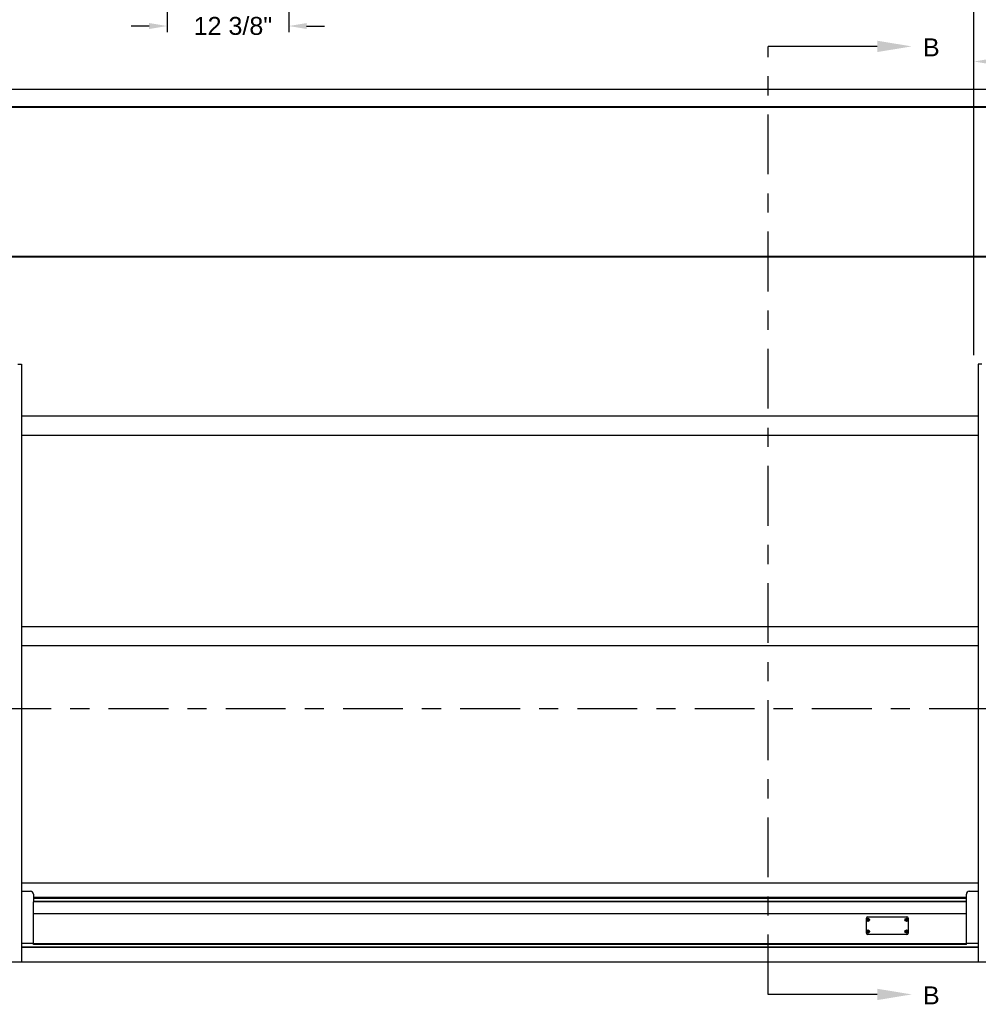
# Model space of a CAD drawing. Header units: inches. Extents: x 170 to 312, y 215 to 248.
# Tile 247 of 256: x 225.86 to 230.87, y 220.19 to 225.34. Entities that reach past the tile are written whole.
import ezdxf
from ezdxf import colors
from ezdxf.entities.mleader import LeaderData, LeaderLine
from ezdxf.math import Vec2, Vec3

# ---------------------------------------------------------------- set-up
doc = ezdxf.new("R2010")
doc.units = ezdxf.units.IN
doc.header["$LTSCALE"] = 0.25
doc.header["$MEASUREMENT"] = 0
doc.linetypes.add('CENTER', pattern=[2, 1.25, -0.25, 0.25, -0.25])
for name, color, linetype in [('ANNOTATIONS', 1, 'Continuous'), ('SECTION CUTS', 6, 'CENTER'), ('STANDARD MOTOR RH', 7, 'Continuous')]:
    doc.layers.add(name, color=color, linetype=linetype)
doc.styles.add('ARIAL', font='arial.ttf', dxfattribs={"height": 0.09375})
doc.styles.get("Standard").update_dxf_attribs({"font": 'romans.shx'})
doc.dimstyles.new('STANDARD$0', dxfattribs={"dimtxt": 0.09375, "dimasz": 0.09375, "dimexe": 0.03125, "dimexo": 0.046875, "dimgap": 0.09, "dimtad": 0, "dimtih": 1, "dimtoh": 1, "dimdec": 4, "dimzin": 0, "dimdsep": 46, "dimtxsty": 'ARIAL', "dimcen": 0.09, "dimadec": 0, "dimazin": 0, "dimtfac": 1, "dimtdec": 4, "dimtofl": 0, "dimtmove": 0, "dimatfit": 1, "dimfxl": 1, "dimtolj": 1, "dimtzin": 0, "dimarcsym": 0})

# ---------------------------------------------------------------- blocks, each defined once
blk = doc.blocks.new('*D121')
at = {"layer": 'ANNOTATIONS', "color": 0, "lineweight": -2, "transparency": 16777216}
for p, q in [((230.8449, 223.587), (230.8449, 225.1541)), ((231.9386, 224.58), (231.9386, 225.1541)), ((230.9387, 225.1229), (231.1066, 225.1229)), ((231.8448, 225.1229), (231.6769, 225.1229))]:
    blk.add_line(p, q, dxfattribs=at)
at = {"layer": 'ANNOTATIONS', "color": 0, "transparency": 16777216}
for points in [[(230.9387, 225.1385), (230.9387, 225.1073), (230.8449, 225.1229)], [(231.8448, 225.1385), (231.8448, 225.1073), (231.9386, 225.1229)]]:
    blk.add_solid(points, dxfattribs=at)
at = {"layer": 'defpoints', "color": 0, "transparency": 16777216}
for p in [(230.8449, 225.1229), (231.9386, 224.5331), (230.8449, 223.5401)]:
    blk.add_point(p, dxfattribs=at)
at = {"layer": 'ANNOTATIONS', "color": 0, "transparency": 16777216, "insert": (231.3917, 225.1229), "char_height": 0.09375, "attachment_point": 5, "style": 'ARIAL'}
blk.add_mtext('\\A1;17 3/8"', dxfattribs=at)
blk = doc.blocks.new('*D135')
at = {"layer": 'ANNOTATIONS', "color": 0, "lineweight": -2, "transparency": 16777216}
for p, q in [((230.8449, 223.587), (230.8449, 225.5879)), ((230.9387, 225.5566), (231.2755, 225.5566)), ((231.9746, 225.5566), (231.6377, 225.5566)), ((232.0683, 225.0133), (232.0683, 225.5879))]:
    blk.add_line(p, q, dxfattribs=at)
at = {"layer": 'ANNOTATIONS', "color": 0, "transparency": 16777216}
for points in [[(230.9387, 225.5722), (230.9387, 225.541), (230.8449, 225.5566)], [(231.9746, 225.5722), (231.9746, 225.541), (232.0683, 225.5566)]]:
    blk.add_solid(points, dxfattribs=at)
at = {"layer": 'defpoints', "color": 0, "transparency": 16777216}
for p in [(232.0683, 225.5566), (232.0683, 224.9664), (230.8449, 223.5401)]:
    blk.add_point(p, dxfattribs=at)
at = {"layer": 'ANNOTATIONS', "color": 0, "transparency": 16777216, "insert": (231.4566, 225.5566), "char_height": 0.09375, "attachment_point": 5, "style": 'ARIAL'}
blk.add_mtext('\\A1;20"', dxfattribs=at)
blk = doc.blocks.new('*D141')
at = {"layer": 'ANNOTATIONS', "color": 0, "lineweight": -2, "transparency": 16777216}
for p, q in [((226.6289, 226.0356), (226.6289, 225.277)), ((227.2643, 226.0356), (227.2643, 225.277)), ((226.5351, 225.3083), (226.4414, 225.3083)), ((227.3581, 225.3083), (227.4518, 225.3083))]:
    blk.add_line(p, q, dxfattribs=at)
at = {"layer": 'ANNOTATIONS', "color": 0, "transparency": 16777216}
for points in [[(226.5351, 225.3239), (226.5351, 225.2927), (226.6289, 225.3083)], [(227.3581, 225.3239), (227.3581, 225.2927), (227.2643, 225.3083)]]:
    blk.add_solid(points, dxfattribs=at)
at = {"layer": 'defpoints', "color": 0, "transparency": 16777216}
for p in [(226.6289, 226.0825), (227.2643, 226.0825), (227.2643, 225.3083)]:
    blk.add_point(p, dxfattribs=at)
at = {"layer": 'ANNOTATIONS', "color": 0, "transparency": 16777216, "insert": (226.9728, 225.3083), "char_height": 0.09375, "attachment_point": 5, "style": 'ARIAL'}
blk.add_mtext('\\A1;12 3/8"', dxfattribs=at)

msp = doc.modelspace()

# ---------------------------------------------------------------- linework, layer by layer
at = {"layer": 'SECTION CUTS'}
for p, q in [((229.77031, 220.24594), (229.77031, 225.20181)), ((225.09815, 221.7408), (231.59214, 221.7408))]:
    msp.add_line(p, q, dxfattribs=at)
at = {"layer": 'STANDARD MOTOR RH'}
for p, q in [((225.35237, 224.97761), (231.36018, 224.97761)), ((231.36018, 224.97601), (225.35237, 224.97601)), ((231.36018, 224.88534), (225.35237, 224.88534)), ((225.35237, 224.88386), (231.37581, 224.88386)), ((231.37581, 224.10261), (225.35237, 224.10261)), ((225.35237, 224.10114), (231.36018, 224.10114)), ((225.84975, 223.54011), (225.86762, 223.54011)), ((225.86762, 223.54011), (225.86762, 220.41511)), ((230.86762, 223.54011), (230.86762, 220.41511)), ((230.8855, 223.54011), (230.86762, 223.54011)), ((230.86762, 223.26822), (225.86762, 223.26816)), ((230.86762, 223.16822), (225.86762, 223.16822)), ((230.86762, 222.16825), (225.86762, 222.16819)), ((230.86762, 222.06825), (225.86762, 222.06825)), ((225.86762, 220.83003), (230.86762, 220.83003)), ((225.86762, 220.78542), (225.9145, 220.78542)), ((225.93012, 220.76979), (225.93012, 220.73013)), ((230.80512, 220.73013), (230.80512, 220.76979)), ((230.82075, 220.78542), (230.86762, 220.78542)), ((225.93012, 220.75408), (230.80512, 220.75408)), ((225.93012, 220.75346), (230.80512, 220.75346)), ((225.93012, 220.74953), (230.80512, 220.74953)), ((225.93012, 220.73198), (230.80512, 220.73198)), ((230.80512, 220.73168), (225.93012, 220.73168)), ((225.93012, 220.50698), (225.93012, 220.72999)), ((230.80512, 220.50698), (230.80512, 220.72999)), ((230.80512, 220.66705), (225.93012, 220.66705)), ((230.28273, 220.56545), (230.28273, 220.64523)), ((230.28653, 220.6349), (230.29059, 220.63604)), ((230.28734, 220.63292), (230.29103, 220.63497)), ((230.28853, 220.63973), (230.29059, 220.63604)), ((230.28898, 220.65148), (230.49498, 220.65148)), ((230.29059, 220.63604), (230.28984, 220.63635)), ((230.29051, 220.64054), (230.29165, 220.63648)), ((230.29059, 220.63604), (230.29165, 220.63648)), ((230.29059, 220.63604), (230.29103, 220.63497)), ((230.29072, 220.63423), (230.29103, 220.63497)), ((230.2921, 220.63542), (230.29103, 220.63497)), ((230.29217, 220.63091), (230.29103, 220.63497)), ((230.29534, 220.63854), (230.29165, 220.63648)), ((230.29196, 220.63723), (230.29165, 220.63648)), ((230.2921, 220.63542), (230.29165, 220.63648)), ((230.29616, 220.63656), (230.2921, 220.63542)), ((230.2921, 220.63542), (230.29284, 220.63511)), ((230.29415, 220.63173), (230.2921, 220.63542)), ((230.48781, 220.6349), (230.49187, 220.63604)), ((230.48862, 220.63292), (230.49231, 220.63497)), ((230.48981, 220.63973), (230.49187, 220.63604)), ((230.49187, 220.63604), (230.49112, 220.63635)), ((230.49179, 220.64054), (230.49293, 220.63648)), ((230.49187, 220.63604), (230.49293, 220.63648)), ((230.49187, 220.63604), (230.49231, 220.63497)), ((230.492, 220.63423), (230.49231, 220.63497)), ((230.49338, 220.63542), (230.49231, 220.63497)), ((230.49345, 220.63091), (230.49231, 220.63497)), ((230.49662, 220.63854), (230.49293, 220.63648)), ((230.49324, 220.63723), (230.49293, 220.63648)), ((230.49338, 220.63542), (230.49293, 220.63648)), ((230.49744, 220.63656), (230.49338, 220.63542)), ((230.49338, 220.63542), (230.49412, 220.63511)), ((230.49543, 220.63173), (230.49338, 220.63542)), ((230.50123, 220.64523), (230.50123, 220.56545)), ((230.28653, 220.57412), (230.29059, 220.57526)), ((230.28734, 220.57214), (230.29103, 220.5742)), ((230.28853, 220.57895), (230.29059, 220.57526)), ((230.49498, 220.5592), (230.28898, 220.5592)), ((230.29059, 220.57526), (230.28984, 220.57557)), ((230.29051, 220.57977), (230.29165, 220.57571)), ((230.29059, 220.57526), (230.29165, 220.57571)), ((230.29059, 220.57526), (230.29103, 220.5742)), ((230.29072, 220.57345), (230.29103, 220.5742)), ((230.2921, 220.57464), (230.29103, 220.5742)), ((230.29217, 220.57014), (230.29103, 220.5742)), ((230.29534, 220.57776), (230.29165, 220.57571)), ((230.29196, 220.57645), (230.29165, 220.57571)), ((230.2921, 220.57464), (230.29165, 220.57571)), ((230.29616, 220.57578), (230.2921, 220.57464)), ((230.29415, 220.57095), (230.2921, 220.57464)), ((230.2921, 220.57464), (230.29284, 220.57433)), ((230.48781, 220.57412), (230.49187, 220.57526)), ((230.48862, 220.57214), (230.49231, 220.5742)), ((230.48981, 220.57895), (230.49187, 220.57526)), ((230.49187, 220.57526), (230.49112, 220.57557)), ((230.49179, 220.57977), (230.49293, 220.57571)), ((230.49187, 220.57526), (230.49293, 220.57571)), ((230.49187, 220.57526), (230.49231, 220.5742)), ((230.492, 220.57345), (230.49231, 220.5742)), ((230.49338, 220.57464), (230.49231, 220.5742)), ((230.49345, 220.57014), (230.49231, 220.5742)), ((230.49662, 220.57776), (230.49293, 220.57571)), ((230.49324, 220.57645), (230.49293, 220.57571)), ((230.49338, 220.57464), (230.49293, 220.57571)), ((230.49744, 220.57578), (230.49338, 220.57464)), ((230.49338, 220.57464), (230.49412, 220.57433)), ((230.49543, 220.57095), (230.49338, 220.57464)), ((225.86762, 220.5145), (225.93012, 220.5145)), ((230.80512, 220.5101), (225.93012, 220.5101)), ((230.80512, 220.50698), (225.93012, 220.50698)), ((230.80512, 220.5145), (230.86762, 220.5145)), ((230.86762, 220.49348), (225.86762, 220.49348)), ((230.86762, 220.49168), (225.86762, 220.49168)), ((230.86762, 220.49106), (225.86762, 220.49106)), ((231.36762, 220.41511), (225.36762, 220.41511))]:
    msp.add_line(p, q, dxfattribs=at)
for centre, radius in [((230.29134, 220.63573), 0.00844), ((230.29134, 220.63573), 0.00805), ((230.49262, 220.63573), 0.00844), ((230.49262, 220.63573), 0.00805), ((230.29134, 220.57495), 0.00844), ((230.29134, 220.57495), 0.00805), ((230.49262, 220.57495), 0.00844), ((230.49262, 220.57495), 0.00805)]:
    msp.add_circle(centre, radius, dxfattribs=at)
for centre, radius, start, end in [((225.9145, 220.76979), 0.01562, 0, 90), ((230.82075, 220.76979), 0.01563, 90, 180), ((230.28898, 220.64523), 0.00625, 90, 180), ((230.3418, 220.51331), 0.13356, 112.89319, 114.44637), ((230.30588, 220.64173), 0.02052, 199.44524, 205.42354), ((230.24081, 220.75773), 0.1332, 290.44856, 292.00631), ((230.29735, 220.62118), 0.02053, 109.47192, 115.4439), ((230.41207, 220.68576), 0.13184, 200.43712, 202.01053), ((230.17105, 220.58619), 0.13125, 22.88182, 24.46252), ((230.41353, 220.68604), 0.13329, 202.87512, 204.43148), ((230.34289, 220.51116), 0.13597, 110.47137, 111.99695), ((230.28531, 220.65033), 0.02059, 289.47383, 295.4325), ((230.24043, 220.75918), 0.13469, 292.8997, 294.43986), ((230.16686, 220.58424), 0.13586, 20.4604, 21.98725), ((230.27692, 220.62976), 0.02041, 19.45715, 25.4697), ((230.54308, 220.51331), 0.13356, 112.89319, 114.44637), ((230.50715, 220.64173), 0.02052, 199.44524, 205.42354), ((230.44209, 220.75773), 0.1332, 290.44856, 292.00631), ((230.49863, 220.62118), 0.02053, 109.47192, 115.4439), ((230.61335, 220.68576), 0.13184, 200.43712, 202.01053), ((230.37232, 220.58619), 0.13125, 22.88182, 24.46252), ((230.61481, 220.68604), 0.13329, 202.87512, 204.43148), ((230.54417, 220.51116), 0.13597, 110.47137, 111.99695), ((230.48659, 220.65033), 0.02059, 289.47383, 295.4325), ((230.44266, 220.75701), 0.13231, 292.8859, 294.45366), ((230.36814, 220.58424), 0.13586, 20.4604, 21.98725), ((230.49498, 220.64523), 0.00625, 0, 90), ((230.4782, 220.62976), 0.02041, 19.45715, 25.4697), ((230.28898, 220.56545), 0.00625, 180, 270), ((230.34109, 220.45414), 0.1318, 112.87864, 114.45242), ((230.30586, 220.58094), 0.0205, 199.43955, 205.42323), ((230.24081, 220.69695), 0.1332, 290.44856, 292.00631), ((230.29735, 220.56041), 0.02053, 109.47192, 115.4439), ((230.41196, 220.62494), 0.13172, 200.43468, 202.00961), ((230.17059, 220.52522), 0.13174, 22.88478, 24.45956), ((230.41324, 220.62514), 0.13297, 202.87518, 204.43514), ((230.34289, 220.45038), 0.13597, 110.47137, 111.99695), ((230.28536, 220.58944), 0.02047, 289.44856, 295.44326), ((230.23993, 220.69954), 0.13593, 292.90674, 294.43283), ((230.16726, 220.52362), 0.13544, 20.45802, 21.98963), ((230.2769, 220.56898), 0.02042, 19.45665, 25.46419), ((230.54237, 220.45414), 0.1318, 112.87864, 114.45242), ((230.50714, 220.58094), 0.0205, 199.43955, 205.42323), ((230.44209, 220.69695), 0.1332, 290.44856, 292.00631), ((230.49863, 220.56041), 0.02053, 109.47192, 115.4439), ((230.61324, 220.62494), 0.13172, 200.43468, 202.00961), ((230.37187, 220.52522), 0.13174, 22.88478, 24.45956), ((230.61452, 220.62514), 0.13297, 202.87518, 204.43514), ((230.54417, 220.45038), 0.13597, 110.47137, 111.99695), ((230.48664, 220.58944), 0.02047, 289.44856, 295.44326), ((230.44216, 220.69737), 0.13356, 292.89319, 294.44637), ((230.36854, 220.52362), 0.13544, 20.45802, 21.98963), ((230.49498, 220.56545), 0.00625, 270, 0), ((230.47818, 220.56898), 0.02042, 19.45665, 25.46419)]:
    msp.add_arc(centre, radius, start, end, dxfattribs=at)

# ---------------------------------------------------------------- texts
at = {"layer": 'SECTION CUTS', "style": 'ARIAL'}
for p in [(230.57834, 225.15012), (230.57834, 220.19425)]:
    msp.add_text('B', height=0.09375, dxfattribs=at).set_placement(p)

# ---------------------------------------------------------------- dimensions: what is measured, and where the dimension line sits
at = {"layer": 'ANNOTATIONS'}
for base, p1, p2, text, picture, middle in [((227.26434, 225.30828), (226.62887, 226.08246), (227.26434, 226.08246), '12 3/8"', '*D141', (226.97278, 225.30828)), ((230.84493, 225.1229), (231.93855, 224.53313), (230.84493, 223.54011), '17 3/8"', '*D121', (231.39174, 225.1229))]:
    dim = msp.add_linear_dim(base=base, p1=p1, p2=p2, text=text, dimstyle='STANDARD$0', dxfattribs=at)
    dim.commit()
    dim.dimension.update_dxf_attribs({"geometry": picture, "text_midpoint": middle, "dimtype": 160})
dim = msp.add_linear_dim(base=(232.06831, 225.55661), p1=(230.84494, 223.54011), p2=(232.06831, 224.96638), angle=180, text='20"', dimstyle='STANDARD$0', dxfattribs=at)
dim.commit()
dim.dimension.update_dxf_attribs({"geometry": '*D135', "text_midpoint": (231.45662, 225.55661), "dimtype": 160})

# ---------------------------------------------------------------- leaders
at = {"layer": 'SECTION CUTS'}
ml = msp.add_multileader_mtext('Standard', dxfattribs=at)
ml.set_content('', color=256)
ml.set_leader_properties()
ml.build(insert=Vec2(0, 0))
ml.multileader.update_dxf_attribs({"dogleg_length": 0, "arrow_head_size": 0.18})
ctx = ml.context
ctx.base_point, ctx.char_height, ctx.arrow_head_size, ctx.landing_gap_size, ctx.plane_origin, ctx.plane_x_axis, ctx.plane_y_axis = Vec3(229.77031, 225.20181), 0.18, 0.18, 0, Vec3(230.51983, 225.20181), Vec3(0, 1), Vec3(-1, 0)
notes = []
notes.append((ctx, [(0, (1, 1, 0), (229.77031, 225.20181), (1, 0), 0, [(0, [(230.51983, 225.20181)], 0, [])])]))
ctx.mtext.insert, ctx.mtext.text_direction, ctx.mtext.rotation, ctx.mtext.flow_direction = Vec3(229.68031, 225.20181), Vec3(0, 1), 1.5707963, 5
ml = msp.add_multileader_mtext('Standard', dxfattribs=at)
ml.set_content('', color=256)
ml.set_leader_properties()
ml.build(insert=Vec2(0, 0))
ml.multileader.update_dxf_attribs({"dogleg_length": 0, "arrow_head_size": 0.18})
ctx = ml.context
ctx.base_point, ctx.char_height, ctx.arrow_head_size, ctx.landing_gap_size, ctx.plane_origin, ctx.plane_x_axis, ctx.plane_y_axis = Vec3(229.77031, 220.24594), 0.18, 0.18, 0, Vec3(230.51983, 220.24594), Vec3(0, 1), Vec3(-1, 0)
notes.append((ctx, [(0, (1, 1, 0), (229.77031, 220.24594), (1, 0), 0, [(0, [(230.51983, 220.24594)], 0, [])])]))
ctx.mtext.insert, ctx.mtext.text_direction, ctx.mtext.rotation, ctx.mtext.flow_direction = Vec3(229.68031, 220.24594), Vec3(0, 1), 1.5707963, 5
for ctx, leaders in notes:
    for number, flags, end, landing, length, lines in leaders:
        leader = LeaderData()
        leader.index, (leader.has_last_leader_line, leader.has_dogleg_vector, leader.attachment_direction) = number, flags
        leader.last_leader_point, leader.dogleg_vector, leader.dogleg_length = Vec3(end), Vec3(landing), length
        for number, points, colour, breaks in lines:
            line = LeaderLine()
            line.index, line.vertices, line.color, line.breaks = number, Vec3.list(points), colors.encode_raw_color(colour), breaks
            leader.lines.append(line)
        ctx.leaders.append(leader)

doc.saveas('drawing.dxf')
